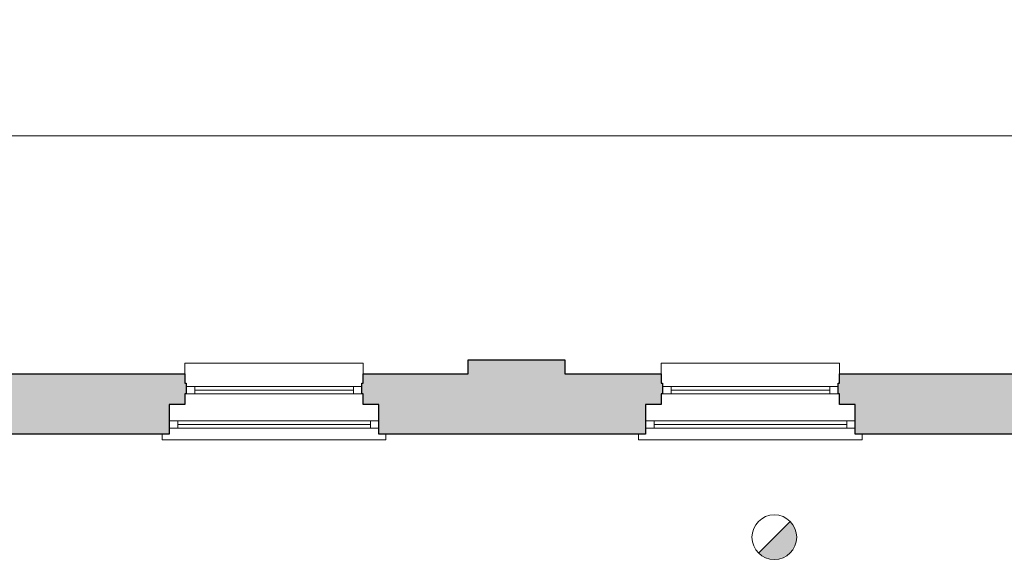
# Model space of a CAD drawing. Header units: millimetres. Extents: x -13022 to 1371524, y -38729 to 632593.
# Tile 125 of 256: x 836499 to 843452, y -2725 to 1100. Entities that reach past the tile are written whole.
import ezdxf

# ---------------------------------------------------------------- set-up
doc = ezdxf.new("R2010")
doc.units = ezdxf.units.MM
doc.header["$LTSCALE"] = 35
doc.linetypes.add('DASHED', pattern=[200, 100, -100])
doc.layers.add('Al65----_beveiliging-inst', color=92, linetype='Continuous', lineweight=9)
doc.layers.add('brandveiligheid voorzieningen', color=10, linetype='Continuous', lineweight=9)
for name, color, linetype in [('LAYER102', 1, 'Continuous'), ('LAYER111', 7, 'Continuous'), ('LAYER22', 7, 'Continuous'), ('LAYER28', 7, 'Continuous'), ('LAYER30', 7, 'Continuous')]:
    doc.layers.add(name, color=color, linetype=linetype)
doc.styles.get("Standard").update_dxf_attribs({"font": 'simplex.shx'})
doc.dimstyles.new('~R----C~', dxfattribs={"dimtxt": 162, "dimasz": 180, "dimexe": 0.18, "dimexo": 0.0625, "dimgap": 16.2, "dimtad": 1, "dimdec": 0, "dimzin": 0, "dimdsep": 46, "dimtxsty": 'Standard', "dimcen": 0.09, "dimse1": 1, "dimse2": 1, "dimclrd": 7, "dimadec": 0, "dimazin": 0, "dimtfac": 1, "dimtdec": 4, "dimtmove": 0, "dimatfit": 3, "dimfxl": 1, "dimtolj": 1, "dimtzin": 0, "dimlwd": 13, "dimarcsym": 0})

# ---------------------------------------------------------------- blocks, each defined once
blk = doc.blocks.new('*D207')
at = {"layer": 'Defpoints', "color": 0, "linetype": 'Continuous', "transparency": 16777216}
for p in [(884972.1, 278.8), (827466.1, -1301.6), (884972.1, -1301.6)]:
    blk.add_point(p, dxfattribs=at)
at = {"layer": 'LAYER102', "color": 7, "linetype": 'Continuous', "lineweight": 13, "transparency": 16777216}
blk.add_line((827646.1, 278.8), (884792.1, 278.8), dxfattribs=at)
at = {"layer": 'LAYER102', "color": 7, "linetype": 'Continuous', "transparency": 16777216}
for points in [[(827646.1, 308.8), (827646.1, 248.8), (827466.1, 278.8)], [(884792.1, 308.8), (884792.1, 248.8), (884972.1, 278.8)]]:
    blk.add_solid(points, dxfattribs=at)
at = {"layer": 'LAYER102', "color": 0, "linetype": 'Continuous', "transparency": 16777216, "insert": (856219.1, 376), "char_height": 162, "attachment_point": 5}
blk.add_mtext('\\A1;57506', dxfattribs=at)
blk = doc.blocks.new('Brandmelder')
at = {"layer": 'brandveiligheid voorzieningen'}
blk.add_hatch(color=256, dxfattribs=at).paths.add_polyline_path([(76.62, -89.8, 0.198912), (75.85, -87.94), (72.13, -91.66, 0.668179)])
blk.add_line((72.13, -91.66), (75.85, -87.94), dxfattribs=at)
blk.add_circle((73.99, -89.8), 2.63, dxfattribs=at)

msp = doc.modelspace()

# ---------------------------------------------------------------- hatches: boundary and pattern name
at = {"layer": 'LAYER111', "linetype": 'Continuous', "lineweight": 5}
for points in [[(839035.625, -1826.543), (839035.625, -1616.55), (838925.625, -1616.55), (838925.625, -1541.55), (838915.625, -1541.543), (838915.625, -1466.558), (838925.625, -1466.558), (838925.625, -1401.558), (839667.125, -1401.558), (839667.125, -1301.55), (840350.125, -1301.55), (840350.125, -1401.55), (841029.625, -1401.55), (841029.625, -1466.558), (841039.625, -1466.558), (841039.625, -1541.543), (841029.625, -1541.55), (841029.625, -1616.55), (840919.625, -1616.55), (840919.625, -1826.543)], [(836302.656, -1826.55), (836302.656, -1616.55), (836192.656, -1616.55), (836192.656, -1541.55), (836182.656, -1541.543), (836182.656, -1466.558), (836192.594, -1466.558), (836192.594, -1401.558), (837665.625, -1401.55), (837665.625, -1466.558), (837675.625, -1466.558), (837675.625, -1541.543), (837665.625, -1541.55), (837665.625, -1616.55), (837555.625, -1616.55), (837555.625, -1826.55)], [(842399.625, -1826.55), (842399.625, -1616.55), (842289.625, -1616.55), (842289.625, -1541.55), (842279.625, -1541.543), (842279.625, -1466.558), (842289.625, -1466.558), (842289.625, -1401.558), (843762.625, -1401.55), (843762.625, -1466.558), (843772.625, -1466.558), (843772.625, -1541.543), (843762.625, -1541.55), (843762.625, -1616.55), (843652.625, -1616.55), (843652.625, -1826.55)]]:
    msp.add_hatch(color=254, dxfattribs=at).paths.add_polyline_path(points, flags=0)

# ---------------------------------------------------------------- linework, layer by layer
at = {"layer": 'LAYER22', "color": 7, "linetype": 'Continuous', "lineweight": 18}
for points in [[(837665.687, -1401.558), (837665.687, -1326.558), (838925.625, -1326.558), (838925.625, -1401.558)], [(841029.625, -1401.558), (841029.625, -1326.558), (842289.625, -1326.558), (842289.625, -1401.558)], [(839085.687, -1826.558), (839085.687, -1866.558), (837505.75, -1866.558), (837505.75, -1826.558)], [(842449.625, -1826.558), (842449.625, -1866.558), (840869.625, -1866.558), (840869.625, -1826.558)]]:
    msp.add_lwpolyline(points, dxfattribs=at)
at = {"layer": 'LAYER22', "color": 7, "linetype": 'DASHED', "lineweight": 18}
for points in [[(837665.687, -1401.558), (837665.687, -1326.558), (838925.625, -1326.558), (838925.625, -1401.558)], [(841029.625, -1401.558), (841029.625, -1326.558), (842289.625, -1326.558), (842289.625, -1401.558)], [(839085.687, -1826.558), (839085.687, -1866.558), (837505.75, -1866.558), (837505.75, -1826.558)], [(842449.625, -1826.558), (842449.625, -1866.558), (840869.625, -1866.558), (840869.625, -1826.558)]]:
    msp.add_lwpolyline(points, dxfattribs=at)
at = {"layer": 'LAYER28', "color": 7, "linetype": 'Continuous', "lineweight": 25}
for points in [[(839035.625, -1826.543), (839035.625, -1616.55), (838925.625, -1616.55), (838925.625, -1541.55), (838915.625, -1541.543), (838915.625, -1466.558), (838925.625, -1466.558), (838925.625, -1401.558), (839667.125, -1401.558), (839667.125, -1301.55), (840350.125, -1301.55), (840350.125, -1401.55), (841029.625, -1401.55), (841029.625, -1466.558), (841039.625, -1466.558), (841039.625, -1541.543), (841029.625, -1541.55), (841029.625, -1616.55), (840919.625, -1616.55), (840919.625, -1826.543)], [(836302.656, -1826.55), (836302.656, -1616.55), (836192.656, -1616.55), (836192.656, -1541.55), (836182.656, -1541.543), (836182.656, -1466.558), (836192.594, -1466.558), (836192.594, -1401.558), (837665.625, -1401.55), (837665.625, -1466.558), (837675.625, -1466.558), (837675.625, -1541.543), (837665.625, -1541.55), (837665.625, -1616.55), (837555.625, -1616.55), (837555.625, -1826.55)], [(842399.625, -1826.55), (842399.625, -1616.55), (842289.625, -1616.55), (842289.625, -1541.55), (842279.625, -1541.543), (842279.625, -1466.558), (842289.625, -1466.558), (842289.625, -1401.558), (843762.625, -1401.55), (843762.625, -1466.558), (843772.625, -1466.558), (843772.625, -1541.543), (843762.625, -1541.55), (843762.625, -1616.55), (843652.625, -1616.55), (843652.625, -1826.55)]]:
    msp.add_lwpolyline(points, close=True, dxfattribs=at)
at = {"layer": 'LAYER30', "color": 7, "linetype": 'Continuous', "lineweight": 18}
for points in [[(837675.687, -1491.558), (837735.687, -1491.558), (837735.687, -1541.558), (837675.687, -1541.558)], [(838855.687, -1491.558), (838915.687, -1491.558), (838915.687, -1541.558), (838855.687, -1541.558)], [(841039.625, -1491.558), (841099.625, -1491.558), (841099.625, -1541.558), (841039.625, -1541.558)], [(842219.625, -1491.558), (842279.625, -1491.558), (842279.625, -1541.558), (842219.625, -1541.558)], [(837615.719, -1783.871), (837555.719, -1783.871), (837555.719, -1733.871), (837615.719, -1733.871)], [(839035.687, -1783.871), (838975.687, -1783.871), (838975.687, -1733.871), (839035.687, -1733.871)], [(840979.656, -1783.871), (840919.656, -1783.871), (840919.656, -1733.871), (840979.656, -1733.871)], [(842399.625, -1783.871), (842339.625, -1783.871), (842339.625, -1733.871), (842399.625, -1733.871)]]:
    msp.add_lwpolyline(points, close=True, dxfattribs=at)
for points in [[(837735.687, -1491.558), (838855.687, -1491.558)], [(837735.687, -1516.558), (838855.687, -1516.558)], [(841099.625, -1491.558), (842219.625, -1491.558)], [(841099.625, -1516.558), (842219.625, -1516.558)], [(837735.687, -1541.558), (838855.687, -1541.558)], [(841099.625, -1541.558), (842219.625, -1541.558)], [(838975.687, -1733.871), (837615.719, -1733.871)], [(842339.625, -1733.871), (840979.656, -1733.871)], [(838975.687, -1758.871), (837615.719, -1758.871)], [(838975.687, -1783.871), (837615.719, -1783.871)], [(842339.625, -1758.871), (840979.656, -1758.871)], [(842339.625, -1783.871), (840979.656, -1783.871)]]:
    msp.add_lwpolyline(points, dxfattribs=at)

# ---------------------------------------------------------------- block references
at = {"layer": 'Al65----_beveiliging-inst', "xscale": 60, "yscale": 60, "zscale": 60}
msp.add_blockref('Brandmelder', (837388.959, 2833.317), dxfattribs=at)

# ---------------------------------------------------------------- texts
at = {"layer": 'LAYER102', "color": 7, "linetype": 'Continuous', "lineweight": 0, "insert": (656656.682, 4406.741), "char_height": 315, "width": 3554.10039, "attachment_point": 7, "rotation": 358.9686325, "line_spacing_factor": 1.333333}
msp.add_mtext('\\pi1116.4;{\\fArial|b1|i0|c0|p34;Entree\\P\\pi194.21;Textielmuseum}', dxfattribs=at)

# ---------------------------------------------------------------- dimensions: what is measured, and where the dimension line sits
at = {"layer": 'LAYER102', "color": 7, "linetype": 'Continuous'}
dim = msp.add_linear_dim(base=(884972.125, 278.805), p1=(827466.125, -1301.554), p2=(884972.125, -1301.554), angle=0.0000081, dimstyle='~R----C~', dxfattribs=at)
dim.commit()
dim.dimension.update_dxf_attribs({"geometry": '*D207', "text_midpoint": (856219.125, 376.005)})

doc.saveas('drawing.dxf')
